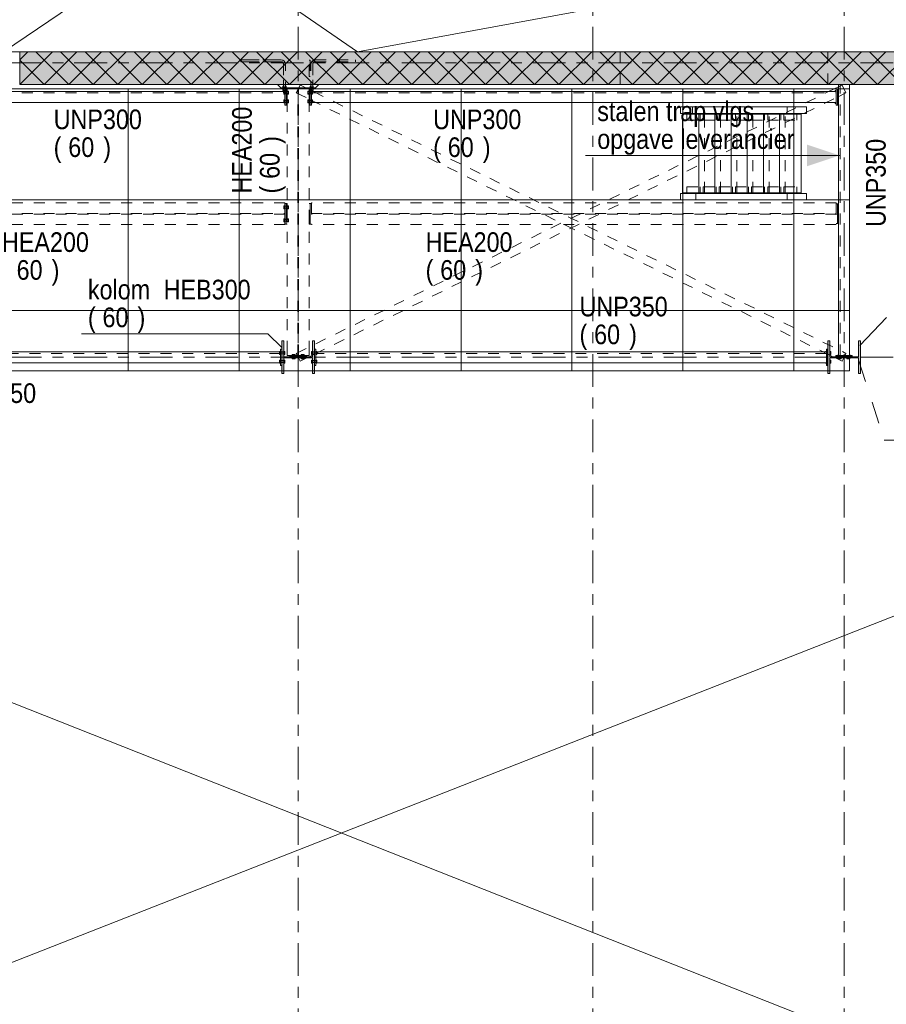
# Model space of a CAD drawing. Header units: millimetres. Extents: x -914 to -73, y -1403 to -809.
# Tile 48 of 79: x -688 to -608, y -1028 to -937. Entities that reach past the tile are written whole.
import ezdxf

# ---------------------------------------------------------------- set-up
doc = ezdxf.new("R2010")
doc.units = ezdxf.units.MM
for name, pattern in [('XKITLINE00', [0]), ('XKITLINE01', [4, 1, -1, 1, -1]), ('XKITLINE02', [4, 2, -2]), ('XKITLINE03', [6, 3, -1, 1, -1])]:
    doc.linetypes.add(name, pattern=pattern)
for name, color, linetype, lineweight in [('Bout', 3, 'Continuous', 0), ('Grafisch object', 3, 'Continuous', 0), ('Onderdeel', 2, 'Continuous', 0), ('Onderdeel label', 2, 'Continuous', 0), ('Stramien', 4, 'Continuous', 0), ('Tekst', 7, 'Continuous', 0)]:
    doc.layers.add(name, color=color, linetype=linetype, lineweight=lineweight)
doc.styles.add('ARIAL', font='arial.ttf')

msp = doc.modelspace()

# ---------------------------------------------------------------- hatches: boundary and pattern name
at = {"layer": 'Grafisch object'}
msp.add_hatch(color=256, dxfattribs=at).paths.add_polyline_path([(-612.724, -949.814), (-615.724, -950.814), (-615.724, -948.814)], flags=17)
at = {"layer": 'Onderdeel'}
for points in [[(-480.816, -943.316), (-687.816, -943.316), (-687.816, -940.316), (-480.816, -940.316)], [(-663.624, -969.814), (-663.814, -969.814), (-663.814, -966.814), (-663.624, -966.814), (-663.624, -968.259), (-661.004, -968.259), (-661.004, -966.814), (-660.814, -966.814), (-660.814, -969.814), (-661.004, -969.814), (-661.004, -968.369), (-663.624, -968.369)], [(-613.625, -969.814), (-613.815, -969.814), (-613.815, -966.814), (-613.625, -966.814), (-613.625, -968.259), (-611.005, -968.259), (-611.005, -966.814), (-610.815, -966.814), (-610.815, -969.814), (-611.005, -969.814), (-611.005, -968.369), (-613.625, -968.369)]]:
    msp.add_hatch(color=256, dxfattribs=at).paths.add_polyline_path(points, flags=17)

# ---------------------------------------------------------------- linework, layer by layer
at = {"layer": 'Bout', "linetype": 'XKITLINE02', "lineweight": 0}
for p, q in [((-663.524, -943.923), (-663.624, -943.923)), ((-663.624, -944.2), (-663.624, -943.923)), ((-663.624, -943.993), (-663.524, -943.993)), ((-663.524, -944.2), (-663.524, -943.923)), ((-663.524, -943.972), (-663.424, -943.972)), ((-663.524, -943.982), (-663.424, -943.982)), ((-663.424, -944.152), (-663.424, -943.972)), ((-663.414, -943.972), (-663.314, -943.972)), ((-663.414, -944.152), (-663.414, -943.972)), ((-663.414, -943.982), (-663.314, -943.982)), ((-663.214, -943.923), (-663.314, -943.923)), ((-663.314, -944.2), (-663.314, -943.923)), ((-663.314, -943.993), (-663.214, -943.993)), ((-663.214, -944.2), (-663.214, -943.923)), ((-661.414, -943.923), (-661.414, -944.201)), ((-661.414, -943.923), (-661.314, -943.923)), ((-661.414, -943.993), (-661.314, -943.993)), ((-661.314, -944.201), (-661.314, -943.923)), ((-661.314, -943.972), (-661.214, -943.972)), ((-661.314, -943.982), (-661.104, -943.982)), ((-661.214, -944.152), (-661.214, -943.972)), ((-661.204, -943.972), (-661.104, -943.972)), ((-661.204, -944.152), (-661.204, -943.972)), ((-661.104, -943.923), (-661.104, -944.201)), ((-661.104, -943.923), (-661.004, -943.923)), ((-661.104, -943.993), (-661.004, -943.993)), ((-661.004, -944.201), (-661.004, -943.923)), ((-663.624, -944.131), (-663.524, -944.131)), ((-663.624, -944.2), (-663.524, -944.2)), ((-663.524, -944.723), (-663.624, -944.723)), ((-663.624, -945), (-663.624, -944.723)), ((-663.624, -944.793), (-663.524, -944.793)), ((-663.524, -944.142), (-663.424, -944.142)), ((-663.524, -944.152), (-663.424, -944.152)), ((-663.524, -945), (-663.524, -944.723)), ((-663.524, -944.772), (-663.424, -944.772)), ((-663.524, -944.782), (-663.424, -944.782)), ((-663.424, -944.952), (-663.424, -944.772)), ((-663.414, -944.142), (-663.314, -944.142)), ((-663.414, -944.152), (-663.314, -944.152)), ((-663.414, -944.772), (-663.314, -944.772)), ((-663.414, -944.952), (-663.414, -944.772)), ((-663.414, -944.782), (-663.314, -944.782)), ((-663.314, -944.131), (-663.214, -944.131)), ((-663.314, -944.2), (-663.214, -944.2)), ((-663.214, -944.723), (-663.314, -944.723)), ((-663.314, -945), (-663.314, -944.723)), ((-663.314, -944.793), (-663.214, -944.793)), ((-663.214, -945), (-663.214, -944.723)), ((-661.414, -944.131), (-661.314, -944.131)), ((-661.414, -944.201), (-661.314, -944.201)), ((-661.414, -944.723), (-661.414, -945.001)), ((-661.414, -944.723), (-661.314, -944.723)), ((-661.414, -944.793), (-661.314, -944.793)), ((-661.314, -944.142), (-661.104, -944.142)), ((-661.314, -944.152), (-661.214, -944.152)), ((-661.314, -945.001), (-661.314, -944.723)), ((-661.314, -944.772), (-661.214, -944.772)), ((-661.314, -944.782), (-661.214, -944.782)), ((-661.214, -944.952), (-661.214, -944.772)), ((-661.204, -944.152), (-661.104, -944.152)), ((-661.204, -944.772), (-661.104, -944.772)), ((-661.204, -944.952), (-661.204, -944.772)), ((-661.204, -944.782), (-661.104, -944.782)), ((-661.104, -944.131), (-661.004, -944.131)), ((-661.104, -944.201), (-661.004, -944.201)), ((-661.104, -944.723), (-661.104, -945.001)), ((-661.104, -944.723), (-661.004, -944.723)), ((-661.104, -944.793), (-661.004, -944.793)), ((-661.004, -945.001), (-661.004, -944.723)), ((-663.624, -944.931), (-663.524, -944.931)), ((-663.624, -945), (-663.524, -945)), ((-663.524, -944.942), (-663.424, -944.942)), ((-663.524, -944.952), (-663.424, -944.952)), ((-663.414, -944.942), (-663.314, -944.942)), ((-663.414, -944.952), (-663.314, -944.952)), ((-663.314, -944.931), (-663.214, -944.931)), ((-663.314, -945), (-663.214, -945)), ((-661.414, -944.931), (-661.314, -944.931)), ((-661.414, -945.001), (-661.314, -945.001)), ((-661.314, -944.942), (-661.214, -944.942)), ((-661.314, -944.952), (-661.214, -944.952)), ((-661.204, -944.942), (-661.104, -944.942)), ((-661.204, -944.952), (-661.104, -944.952)), ((-661.104, -944.931), (-661.004, -944.931)), ((-661.104, -945.001), (-661.004, -945.001)), ((-663.524, -954.42), (-663.624, -954.42)), ((-663.624, -954.697), (-663.624, -954.42)), ((-663.624, -954.489), (-663.524, -954.489)), ((-663.624, -954.628), (-663.524, -954.628)), ((-663.624, -954.697), (-663.524, -954.697)), ((-663.524, -954.697), (-663.524, -954.42)), ((-663.524, -954.468), (-663.424, -954.468)), ((-663.524, -954.478), (-663.314, -954.478)), ((-663.524, -954.638), (-663.314, -954.638)), ((-663.524, -954.648), (-663.424, -954.648)), ((-663.424, -954.648), (-663.424, -954.468)), ((-663.414, -954.468), (-663.314, -954.468)), ((-663.414, -954.648), (-663.414, -954.468)), ((-663.414, -954.648), (-663.314, -954.648)), ((-663.214, -954.42), (-663.314, -954.42)), ((-663.314, -954.697), (-663.314, -954.42)), ((-663.314, -954.489), (-663.214, -954.489)), ((-663.314, -954.628), (-663.214, -954.628)), ((-663.314, -954.697), (-663.214, -954.697)), ((-663.214, -954.697), (-663.214, -954.42)), ((-663.524, -955.62), (-663.624, -955.62)), ((-663.624, -955.897), (-663.624, -955.62)), ((-663.624, -955.689), (-663.524, -955.689)), ((-663.524, -955.897), (-663.524, -955.62)), ((-663.524, -955.668), (-663.424, -955.668)), ((-663.524, -955.678), (-663.314, -955.678)), ((-663.424, -955.848), (-663.424, -955.668)), ((-663.414, -955.668), (-663.314, -955.668)), ((-663.414, -955.668), (-663.414, -955.848)), ((-663.214, -955.62), (-663.314, -955.62)), ((-663.314, -955.897), (-663.314, -955.62)), ((-663.314, -955.689), (-663.214, -955.689)), ((-663.214, -955.897), (-663.214, -955.62)), ((-663.624, -955.828), (-663.524, -955.828)), ((-663.624, -955.897), (-663.524, -955.897)), ((-663.524, -955.838), (-663.314, -955.838)), ((-663.524, -955.848), (-663.424, -955.848)), ((-663.414, -955.848), (-663.314, -955.848)), ((-663.314, -955.828), (-663.214, -955.828)), ((-663.314, -955.897), (-663.214, -955.897)), ((-664.024, -968.052), (-664.024, -967.814)), ((-664.024, -967.844), (-663.924, -967.844)), ((-664.024, -967.983), (-663.924, -967.983)), ((-664.024, -968.052), (-663.924, -968.052)), ((-663.924, -968.052), (-663.924, -967.775)), ((-663.924, -967.824), (-663.824, -967.824)), ((-663.924, -967.834), (-663.824, -967.834)), ((-663.924, -967.994), (-663.824, -967.994)), ((-663.924, -968.004), (-663.824, -968.004)), ((-663.824, -968.004), (-663.824, -967.824)), ((-663.814, -967.824), (-663.624, -967.824)), ((-663.814, -968.004), (-663.814, -967.824)), ((-663.814, -967.834), (-663.624, -967.834)), ((-663.814, -967.994), (-663.624, -967.994)), ((-663.814, -968.004), (-663.624, -968.004)), ((-663.624, -967.775), (-663.624, -968.052)), ((-662.853, -968.049), (-662.576, -968.049)), ((-662.853, -968.149), (-662.853, -968.049)), ((-662.853, -968.149), (-662.576, -968.149)), ((-662.576, -968.369), (-662.853, -968.369)), ((-662.804, -968.249), (-662.804, -968.149)), ((-662.804, -968.249), (-662.624, -968.249)), ((-662.804, -968.369), (-662.804, -968.259)), ((-662.804, -968.259), (-662.624, -968.259)), ((-662.794, -968.249), (-662.794, -968.149)), ((-662.794, -968.369), (-662.794, -968.259)), ((-662.784, -968.149), (-662.784, -968.049)), ((-662.645, -968.149), (-662.645, -968.049)), ((-662.634, -968.249), (-662.634, -968.149)), ((-662.634, -968.369), (-662.634, -968.259)), ((-662.624, -968.249), (-662.624, -968.149)), ((-662.624, -968.369), (-662.624, -968.259)), ((-662.576, -968.149), (-662.576, -968.049)), ((-662.053, -968.049), (-661.776, -968.049)), ((-662.053, -968.149), (-662.053, -968.049)), ((-662.053, -968.149), (-661.776, -968.149)), ((-661.776, -968.369), (-662.053, -968.369)), ((-662.053, -968.369), (-662.053, -968.469)), ((-662.004, -968.249), (-662.004, -968.149)), ((-662.004, -968.249), (-661.824, -968.249)), ((-662.004, -968.369), (-662.004, -968.259)), ((-662.004, -968.259), (-661.824, -968.259)), ((-661.994, -968.369), (-661.994, -968.149)), ((-661.984, -968.149), (-661.984, -968.049)), ((-661.845, -968.149), (-661.845, -968.049)), ((-661.834, -968.369), (-661.834, -968.149)), ((-661.824, -968.249), (-661.824, -968.149)), ((-661.824, -968.369), (-661.824, -968.259)), ((-661.776, -968.149), (-661.776, -968.049)), ((-661.776, -968.469), (-661.776, -968.369)), ((-661.004, -968.052), (-661.004, -967.775)), ((-661.004, -967.824), (-660.814, -967.824)), ((-661.004, -967.834), (-660.814, -967.834)), ((-661.004, -967.994), (-660.814, -967.994)), ((-661.004, -968.004), (-660.814, -968.004)), ((-660.814, -968.004), (-660.814, -967.824)), ((-660.804, -967.824), (-660.704, -967.824)), ((-660.804, -968.004), (-660.804, -967.824)), ((-660.804, -967.834), (-660.704, -967.834)), ((-660.804, -967.994), (-660.704, -967.994)), ((-660.804, -968.004), (-660.704, -968.004)), ((-660.704, -967.775), (-660.704, -968.052)), ((-660.704, -967.844), (-660.604, -967.844)), ((-660.704, -967.983), (-660.604, -967.983)), ((-660.704, -968.052), (-660.604, -968.052)), ((-660.604, -968.052), (-660.604, -967.814)), ((-663.924, -968.575), (-664.024, -968.575)), ((-664.024, -968.814), (-664.024, -968.575)), ((-664.024, -968.644), (-663.924, -968.644)), ((-664.024, -968.783), (-663.924, -968.783)), ((-663.924, -968.852), (-663.924, -968.575)), ((-663.924, -968.624), (-663.824, -968.624)), ((-663.924, -968.634), (-663.824, -968.634)), ((-663.924, -968.794), (-663.824, -968.794)), ((-663.924, -968.804), (-663.824, -968.804)), ((-663.824, -968.804), (-663.824, -968.624)), ((-663.814, -968.624), (-663.624, -968.624)), ((-663.814, -968.804), (-663.814, -968.624)), ((-663.814, -968.634), (-663.624, -968.634)), ((-663.814, -968.794), (-663.624, -968.794)), ((-663.814, -968.804), (-663.624, -968.804)), ((-663.624, -968.575), (-663.624, -968.852)), ((-662.053, -968.469), (-661.995, -968.469)), ((-661.833, -968.469), (-661.776, -968.469)), ((-661.004, -968.852), (-661.004, -968.575)), ((-661.004, -968.624), (-660.814, -968.624)), ((-661.004, -968.634), (-660.814, -968.634)), ((-661.004, -968.794), (-660.814, -968.794)), ((-661.004, -968.804), (-660.814, -968.804)), ((-660.814, -968.804), (-660.814, -968.624)), ((-660.804, -968.624), (-660.704, -968.624)), ((-660.804, -968.804), (-660.804, -968.624)), ((-660.804, -968.634), (-660.704, -968.634)), ((-660.804, -968.794), (-660.704, -968.794)), ((-660.804, -968.804), (-660.704, -968.804)), ((-660.704, -968.575), (-660.704, -968.852)), ((-660.704, -968.575), (-660.604, -968.575)), ((-660.704, -968.644), (-660.604, -968.644)), ((-660.704, -968.783), (-660.604, -968.783)), ((-660.604, -968.814), (-660.604, -968.575))]:
    msp.add_line(p, q, dxfattribs=at)
at = {"layer": 'Bout', "linetype": 'XKITLINE00', "lineweight": 0}
for p, q in [((-663.424, -943.982), (-663.414, -943.982)), ((-613.024, -943.876), (-613.124, -943.876)), ((-613.124, -943.876), (-613.124, -943.965)), ((-613.124, -943.945), (-613.024, -943.945)), ((-612.924, -943.935), (-612.914, -943.935)), ((-663.424, -944.142), (-663.414, -944.142)), ((-663.424, -944.782), (-663.414, -944.782)), ((-661.214, -944.782), (-661.204, -944.782)), ((-612.924, -944.095), (-612.914, -944.095)), ((-612.924, -944.835), (-612.914, -944.835)), ((-663.424, -944.942), (-663.414, -944.942)), ((-661.214, -944.942), (-661.204, -944.942)), ((-613.124, -945.053), (-613.124, -944.965)), ((-613.124, -944.984), (-613.024, -944.984)), ((-613.024, -945.053), (-613.124, -945.053)), ((-612.924, -944.995), (-612.914, -944.995)), ((-663.924, -967.775), (-664.024, -967.775)), ((-664.024, -967.814), (-664.024, -967.775)), ((-663.824, -967.834), (-663.814, -967.834)), ((-663.824, -967.994), (-663.814, -967.994)), ((-663.524, -967.775), (-663.624, -967.775)), ((-663.624, -967.844), (-663.524, -967.844)), ((-663.624, -967.983), (-663.524, -967.983)), ((-663.624, -968.052), (-663.524, -968.052)), ((-663.524, -968.052), (-663.524, -967.775)), ((-662.853, -968.369), (-662.853, -968.469)), ((-662.794, -968.259), (-662.794, -968.249)), ((-662.784, -968.469), (-662.784, -968.369)), ((-662.645, -968.469), (-662.645, -968.369)), ((-662.634, -968.259), (-662.634, -968.249)), ((-662.576, -968.469), (-662.576, -968.369)), ((-661.984, -968.469), (-661.984, -968.369)), ((-661.845, -968.469), (-661.845, -968.369)), ((-661.004, -967.775), (-661.104, -967.775)), ((-661.104, -968.052), (-661.104, -967.775)), ((-661.104, -967.844), (-661.004, -967.844)), ((-661.104, -967.983), (-661.004, -967.983)), ((-661.104, -968.052), (-661.004, -968.052)), ((-660.814, -967.834), (-660.804, -967.834)), ((-660.814, -967.994), (-660.804, -967.994)), ((-660.704, -967.775), (-660.604, -967.775)), ((-660.604, -967.814), (-660.604, -967.775)), ((-614.024, -967.814), (-614.024, -967.775)), ((-614.024, -967.775), (-613.924, -967.775)), ((-613.824, -967.834), (-613.815, -967.834)), ((-613.824, -967.994), (-613.815, -967.994)), ((-613.624, -967.775), (-613.524, -967.775)), ((-613.624, -967.844), (-613.524, -967.844)), ((-613.624, -967.983), (-613.524, -967.983)), ((-613.624, -968.052), (-613.524, -968.052)), ((-613.524, -967.775), (-613.524, -968.052)), ((-612.814, -968.049), (-612.853, -968.049)), ((-612.853, -968.049), (-612.853, -968.149)), ((-612.853, -968.469), (-612.853, -968.369)), ((-612.794, -968.259), (-612.794, -968.249)), ((-612.784, -968.469), (-612.784, -968.369)), ((-612.645, -968.469), (-612.645, -968.369)), ((-612.634, -968.259), (-612.634, -968.249)), ((-612.576, -968.369), (-612.576, -968.469)), ((-612.053, -968.469), (-612.053, -968.369)), ((-611.994, -968.259), (-611.994, -968.249)), ((-611.984, -968.469), (-611.984, -968.369)), ((-611.845, -968.469), (-611.845, -968.369)), ((-611.834, -968.259), (-611.834, -968.249)), ((-611.814, -968.049), (-611.776, -968.049)), ((-611.776, -968.049), (-611.776, -968.149)), ((-611.776, -968.369), (-611.776, -968.469)), ((-664.024, -968.852), (-664.024, -968.814)), ((-664.024, -968.852), (-663.924, -968.852)), ((-663.824, -968.634), (-663.814, -968.634)), ((-663.824, -968.794), (-663.814, -968.794)), ((-663.524, -968.575), (-663.624, -968.575)), ((-663.624, -968.644), (-663.524, -968.644)), ((-663.624, -968.783), (-663.524, -968.783)), ((-663.624, -968.852), (-663.524, -968.852)), ((-663.524, -968.852), (-663.524, -968.575)), ((-662.853, -968.469), (-662.576, -968.469)), ((-661.995, -968.469), (-661.833, -968.469)), ((-661.004, -968.575), (-661.104, -968.575)), ((-661.104, -968.852), (-661.104, -968.575)), ((-661.104, -968.644), (-661.004, -968.644)), ((-661.104, -968.783), (-661.004, -968.783)), ((-661.104, -968.852), (-661.004, -968.852)), ((-660.814, -968.634), (-660.804, -968.634)), ((-660.814, -968.794), (-660.804, -968.794)), ((-660.704, -968.852), (-660.604, -968.852)), ((-660.604, -968.852), (-660.604, -968.814)), ((-614.024, -968.814), (-614.024, -968.852)), ((-614.024, -968.852), (-613.924, -968.852)), ((-613.824, -968.634), (-613.815, -968.634)), ((-613.824, -968.794), (-613.815, -968.794)), ((-613.624, -968.575), (-613.524, -968.575)), ((-613.624, -968.644), (-613.524, -968.644)), ((-613.624, -968.783), (-613.524, -968.783)), ((-613.624, -968.852), (-613.524, -968.852)), ((-613.524, -968.575), (-613.524, -968.852)), ((-612.576, -968.469), (-612.853, -968.469)), ((-611.776, -968.469), (-612.053, -968.469))]:
    msp.add_line(p, q, dxfattribs=at)
at = {"layer": 'Grafisch object', "linetype": 'XKITLINE00', "lineweight": 0}
for p, q in [((-656.869, -918.314), (-689.315, -940.311)), ((-656.867, -940.316), (-688.797, -918.314)), ((-586.318, -927.321), (-656.867, -940.316)), ((-769.314, -1055.514), (-483.816, -943.316)), ((-769.314, -943.716), (-611.814, -943.717)), ((-677.874, -969.565), (-677.874, -943.716)), ((-667.714, -969.565), (-667.714, -943.716)), ((-657.554, -969.566), (-657.554, -943.716)), ((-647.394, -969.566), (-647.394, -943.716)), ((-637.234, -969.566), (-637.234, -943.716)), ((-627.074, -969.566), (-627.074, -943.716)), ((-616.914, -969.566), (-616.914, -943.717)), ((-611.814, -943.717), (-611.814, -969.566)), ((-635.998, -949.814), (-612.724, -949.814)), ((-769.314, -953.876), (-669.314, -953.876)), ((-669.314, -953.876), (-611.814, -953.876)), ((-769.314, -964.036), (-669.314, -964.036)), ((-669.314, -964.036), (-611.814, -964.036)), ((-767.192, -968.816), (-483.816, -1081.014)), ((-611.814, -969.566), (-769.314, -969.565))]:
    msp.add_line(p, q, dxfattribs=at)
at = {"layer": 'Onderdeel', "linetype": 'XKITLINE00', "lineweight": 0}
for p, q in [((-688.798, -940.311), (-687.816, -940.311)), ((-687.816, -940.316), (-687.816, -940.311)), ((-687.816, -943.316), (-684.816, -940.316)), ((-480.816, -940.316), (-687.816, -940.316)), ((-687.816, -940.316), (-687.816, -943.316)), ((-687.791, -941.046), (-687.061, -940.316)), ((-685.571, -941.071), (-686.326, -940.316)), ((-685.571, -943.316), (-682.571, -940.316)), ((-681.081, -943.316), (-684.081, -940.316)), ((-683.326, -943.316), (-680.326, -940.316)), ((-678.836, -943.316), (-681.836, -940.316)), ((-681.081, -943.316), (-678.081, -940.316)), ((-676.59, -943.316), (-679.59, -940.316)), ((-678.836, -943.316), (-675.836, -940.316)), ((-674.345, -943.316), (-677.345, -940.316)), ((-676.59, -943.316), (-673.59, -940.316)), ((-672.1, -943.316), (-675.1, -940.316)), ((-674.345, -943.316), (-671.345, -940.316)), ((-669.855, -943.316), (-672.855, -940.316)), ((-672.1, -943.316), (-669.1, -940.316)), ((-667.61, -943.316), (-670.61, -940.316)), ((-669.855, -943.316), (-666.855, -940.316)), ((-665.365, -943.316), (-668.365, -940.316)), ((-667.61, -943.316), (-664.61, -940.316)), ((-663.12, -943.316), (-666.12, -940.316)), ((-665.365, -943.316), (-662.365, -940.316)), ((-660.875, -943.316), (-663.875, -940.316)), ((-663.12, -943.316), (-660.12, -940.316)), ((-658.63, -943.316), (-661.63, -940.316)), ((-660.875, -943.316), (-657.875, -940.316)), ((-656.385, -943.316), (-659.385, -940.316)), ((-658.63, -943.316), (-655.63, -940.316)), ((-654.14, -943.316), (-657.14, -940.316)), ((-656.385, -943.316), (-653.385, -940.316)), ((-651.895, -943.316), (-654.895, -940.316)), ((-654.14, -943.316), (-651.14, -940.316)), ((-649.65, -943.316), (-652.65, -940.316)), ((-651.895, -943.316), (-648.895, -940.316)), ((-647.405, -943.316), (-650.405, -940.316)), ((-649.65, -943.316), (-646.65, -940.316)), ((-645.16, -943.316), (-648.16, -940.316)), ((-647.405, -943.316), (-644.405, -940.316)), ((-642.914, -943.316), (-645.914, -940.316)), ((-645.16, -943.316), (-642.16, -940.316)), ((-640.669, -943.316), (-643.669, -940.316)), ((-642.915, -943.316), (-639.915, -940.316)), ((-638.424, -943.316), (-641.424, -940.316)), ((-640.669, -943.316), (-637.669, -940.316)), ((-636.179, -943.316), (-639.179, -940.316)), ((-638.424, -943.316), (-635.424, -940.316)), ((-633.934, -943.316), (-636.934, -940.316)), ((-636.179, -943.316), (-633.179, -940.316)), ((-631.689, -943.316), (-634.689, -940.316)), ((-633.934, -943.316), (-630.934, -940.316)), ((-629.444, -943.316), (-632.444, -940.316)), ((-631.689, -943.316), (-628.689, -940.316)), ((-627.199, -943.316), (-630.199, -940.316)), ((-629.444, -943.316), (-626.444, -940.316)), ((-624.954, -943.316), (-627.954, -940.316)), ((-627.199, -943.316), (-624.199, -940.316)), ((-622.709, -943.316), (-625.709, -940.316)), ((-624.954, -943.316), (-621.954, -940.316)), ((-620.464, -943.316), (-623.464, -940.316)), ((-622.709, -943.316), (-619.709, -940.316)), ((-618.219, -943.316), (-621.219, -940.316)), ((-620.464, -943.316), (-617.464, -940.316)), ((-615.974, -943.316), (-618.974, -940.316)), ((-618.219, -943.316), (-615.219, -940.316)), ((-613.729, -943.316), (-616.729, -940.316)), ((-615.974, -943.316), (-612.974, -940.316)), ((-611.484, -943.316), (-614.484, -940.316)), ((-613.729, -943.316), (-610.729, -940.316)), ((-609.239, -943.316), (-612.239, -940.316)), ((-611.484, -943.316), (-608.484, -940.316)), ((-606.993, -943.316), (-609.993, -940.316)), ((-609.239, -943.316), (-606.239, -940.316)), ((-686.693, -942.193), (-687.816, -941.071)), ((-683.326, -943.316), (-685.571, -941.071)), ((-685.571, -943.316), (-686.693, -942.193)), ((-663.524, -943.962), (-711.626, -943.959)), ((-687.82, -943.311), (-687.816, -943.311)), ((-480.816, -943.316), (-687.816, -943.316)), ((-663.914, -943.613), (-664.212, -943.316)), ((-663.914, -943.613), (-663.914, -943.613)), ((-663.914, -943.613), (-660.714, -943.614)), ((-660.714, -943.614), (-663.914, -943.613)), ((-663.914, -943.613), (-663.914, -943.713)), ((-663.914, -943.713), (-663.524, -943.713)), ((-663.714, -943.753), (-663.714, -943.713)), ((-663.714, -943.753), (-663.524, -943.753)), ((-663.703, -943.873), (-663.703, -943.753)), ((-663.703, -943.873), (-663.524, -943.873)), ((-663.644, -943.962), (-663.644, -943.873)), ((-663.524, -943.712), (-663.424, -943.712)), ((-663.524, -943.962), (-663.524, -943.712)), ((-663.524, -944.962), (-663.524, -943.962)), ((-663.424, -943.712), (-663.424, -945.212)), ((-663.424, -943.713), (-661.204, -943.714)), ((-663.424, -943.753), (-663.414, -943.753)), ((-663.414, -943.753), (-663.414, -943.713)), ((-663.414, -944.961), (-663.414, -943.753)), ((-663.314, -944.961), (-663.314, -943.713)), ((-661.314, -943.714), (-661.314, -944.961)), ((-661.214, -943.714), (-661.214, -943.754)), ((-661.214, -943.754), (-661.204, -943.754)), ((-661.214, -944.961), (-661.214, -943.754)), ((-661.214, -943.811), (-661.204, -943.816)), ((-661.204, -943.712), (-661.104, -943.712)), ((-661.204, -945.212), (-661.204, -943.712)), ((-661.104, -943.962), (-661.104, -943.712)), ((-661.104, -943.714), (-660.714, -943.714)), ((-661.104, -943.754), (-660.914, -943.754)), ((-661.104, -943.874), (-660.926, -943.874)), ((-613.024, -943.965), (-661.104, -943.962)), ((-661.104, -943.962), (-661.104, -944.962)), ((-660.984, -943.962), (-660.984, -943.874)), ((-660.984, -943.924), (-660.908, -943.962)), ((-660.926, -943.874), (-660.926, -943.754)), ((-660.914, -943.754), (-660.914, -943.714)), ((-660.714, -943.614), (-660.417, -943.316)), ((-660.714, -943.714), (-660.714, -943.614)), ((-613.726, -943.965), (-612.814, -943.516)), ((-613.024, -943.715), (-612.924, -943.715)), ((-613.024, -943.965), (-613.024, -943.715)), ((-613.024, -944.965), (-613.024, -943.965)), ((-612.924, -945.215), (-612.924, -943.715)), ((-612.814, -943.715), (-612.914, -943.715)), ((-612.914, -943.715), (-612.914, -945.215)), ((-612.814, -968.149), (-612.814, -943.316)), ((-611.814, -968.149), (-611.814, -943.316)), ((-661.214, -944.703), (-661.204, -944.708)), ((-612.924, -944.462), (-612.914, -944.457)), ((-711.626, -944.959), (-663.524, -944.962)), ((-663.524, -945.212), (-663.524, -944.962)), ((-663.424, -945.212), (-663.524, -945.212)), ((-661.104, -945.212), (-661.204, -945.212)), ((-661.104, -944.962), (-613.024, -944.965)), ((-661.104, -944.962), (-661.104, -945.212)), ((-627.302, -945.37), (-615.761, -945.37)), ((-627.302, -945.97), (-627.302, -945.37)), ((-617.525, -945.97), (-617.525, -945.37)), ((-615.761, -945.37), (-615.761, -945.97)), ((-613.024, -945.215), (-613.024, -944.965)), ((-613.024, -945.215), (-612.924, -945.215)), ((-612.914, -945.215), (-612.814, -945.215)), ((-615.761, -945.97), (-627.302, -945.97)), ((-627.102, -953.24), (-627.102, -946.02)), ((-627.102, -946.02), (-625.623, -946.02)), ((-626.702, -946.02), (-626.702, -945.97)), ((-625.623, -953.24), (-625.623, -946.02)), ((-625.623, -946.02), (-624.144, -946.02)), ((-625.502, -946.02), (-625.502, -945.97)), ((-625.223, -946.02), (-625.223, -945.97)), ((-624.144, -953.24), (-624.144, -946.02)), ((-624.144, -946.02), (-622.666, -946.02)), ((-624.023, -946.02), (-624.023, -945.97)), ((-623.744, -946.02), (-623.744, -945.97)), ((-622.666, -953.24), (-622.666, -946.02)), ((-622.666, -946.02), (-621.187, -946.02)), ((-622.544, -946.02), (-622.544, -945.97)), ((-622.266, -946.02), (-622.266, -945.97)), ((-621.187, -953.24), (-621.187, -946.02)), ((-621.187, -946.02), (-619.708, -946.02)), ((-621.066, -946.02), (-621.066, -945.97)), ((-620.787, -946.02), (-620.787, -945.97)), ((-619.708, -953.24), (-619.708, -946.02)), ((-619.708, -946.02), (-618.23, -946.02)), ((-619.587, -946.02), (-619.587, -945.97)), ((-619.308, -946.02), (-619.308, -945.97)), ((-618.23, -953.24), (-618.23, -946.02)), ((-616.23, -946.02), (-618.23, -946.02)), ((-618.108, -946.02), (-618.108, -945.97)), ((-617.83, -946.02), (-617.83, -945.97)), ((-616.63, -946.02), (-616.63, -945.97)), ((-616.23, -953.24), (-616.23, -946.02)), ((-627.302, -953.29), (-615.761, -953.29)), ((-627.302, -953.29), (-627.302, -953.89)), ((-627.302, -953.89), (-627.302, -953.29)), ((-627.302, -953.89), (-615.761, -953.89)), ((-627.102, -953.24), (-625.623, -953.24)), ((-626.702, -953.29), (-626.702, -953.24)), ((-625.623, -953.24), (-624.144, -953.24)), ((-625.502, -953.29), (-625.502, -953.24)), ((-625.223, -953.29), (-625.223, -953.24)), ((-624.144, -953.24), (-622.666, -953.24)), ((-624.023, -953.29), (-624.023, -953.24)), ((-623.744, -953.29), (-623.744, -953.24)), ((-622.666, -953.24), (-621.187, -953.24)), ((-622.544, -953.29), (-622.544, -953.24)), ((-622.266, -953.29), (-622.266, -953.24)), ((-621.187, -953.24), (-619.708, -953.24)), ((-621.066, -953.29), (-621.066, -953.24)), ((-620.787, -953.29), (-620.787, -953.24)), ((-619.708, -953.24), (-618.23, -953.24)), ((-619.587, -953.29), (-619.587, -953.24)), ((-619.308, -953.29), (-619.308, -953.24)), ((-616.23, -953.24), (-618.23, -953.24)), ((-618.108, -953.29), (-618.108, -953.24)), ((-617.83, -953.29), (-617.83, -953.24)), ((-617.525, -953.89), (-617.525, -953.29)), ((-616.63, -953.29), (-616.63, -953.24)), ((-615.761, -953.29), (-615.761, -953.89)), ((-663.814, -969.814), (-663.814, -966.814)), ((-663.814, -966.814), (-663.624, -966.814)), ((-663.624, -966.814), (-663.624, -968.259)), ((-661.004, -968.259), (-661.004, -966.814)), ((-661.004, -966.814), (-660.814, -966.814)), ((-660.814, -966.814), (-660.814, -969.814)), ((-613.815, -969.814), (-613.815, -966.814)), ((-613.815, -969.814), (-613.815, -966.814)), ((-613.625, -966.814), (-613.815, -966.814)), ((-613.625, -966.814), (-613.624, -966.814)), ((-613.625, -968.259), (-613.625, -966.814)), ((-613.624, -968.259), (-613.624, -966.814)), ((-611.005, -968.259), (-611.005, -966.814)), ((-611.005, -968.259), (-611.005, -966.814)), ((-611.005, -966.814), (-610.815, -966.814)), ((-610.815, -966.814), (-610.814, -966.814)), ((-610.815, -966.814), (-610.815, -969.814)), ((-610.814, -969.814), (-610.814, -966.814)), ((-711.227, -967.814), (-663.924, -967.814)), ((-663.924, -967.564), (-663.824, -967.564)), ((-663.924, -967.814), (-663.924, -967.564)), ((-663.924, -968.814), (-663.924, -967.814)), ((-663.824, -967.564), (-663.824, -969.064)), ((-663.624, -968.259), (-661.004, -968.259)), ((-661.004, -968.369), (-663.624, -968.369)), ((-663.624, -968.369), (-663.624, -969.814)), ((-663.314, -968.149), (-663.314, -967.814)), ((-663.314, -968.149), (-661.314, -968.149)), ((-663.064, -968.249), (-663.064, -968.149)), ((-661.564, -968.249), (-663.064, -968.249)), ((-662.341, -968.259), (-662.346, -968.249)), ((-662.137, -968.672), (-662.287, -968.369)), ((-662.137, -968.672), (-661.52, -968.369)), ((-661.564, -968.149), (-661.564, -968.249)), ((-661.314, -968.149), (-661.314, -967.814)), ((-661.296, -968.259), (-661.004, -968.115)), ((-661.004, -969.814), (-661.004, -968.369)), ((-660.814, -968.022), (-660.804, -968.017)), ((-660.804, -967.564), (-660.704, -967.564)), ((-660.804, -969.064), (-660.804, -967.564)), ((-660.704, -967.814), (-660.704, -967.564)), ((-660.704, -968.814), (-660.704, -967.814)), ((-660.704, -967.814), (-613.924, -967.814)), ((-613.924, -967.564), (-613.824, -967.564)), ((-613.924, -967.814), (-613.924, -967.564)), ((-613.924, -968.814), (-613.924, -967.814)), ((-613.824, -967.564), (-613.824, -969.064)), ((-613.824, -968.016), (-613.815, -968.021)), ((-611.005, -968.259), (-613.625, -968.259)), ((-613.625, -968.369), (-613.625, -969.814)), ((-613.625, -968.369), (-611.005, -968.369)), ((-613.624, -968.115), (-613.332, -968.259)), ((-613.624, -969.814), (-613.624, -968.369)), ((-613.109, -968.369), (-612.491, -968.672)), ((-613.064, -968.249), (-613.064, -968.149)), ((-613.064, -968.149), (-612.814, -968.149)), ((-611.564, -968.249), (-613.064, -968.249)), ((-612.814, -968.149), (-611.814, -968.149)), ((-612.491, -968.672), (-612.341, -968.369)), ((-612.287, -968.259), (-612.282, -968.249)), ((-611.814, -968.149), (-611.564, -968.149)), ((-611.564, -968.149), (-611.564, -968.249)), ((-611.005, -969.814), (-611.005, -968.369)), ((-611.005, -969.814), (-611.005, -968.369)), ((-711.227, -968.814), (-663.924, -968.814)), ((-663.924, -969.064), (-663.924, -968.814)), ((-663.824, -969.064), (-663.924, -969.064)), ((-660.704, -969.064), (-660.804, -969.064)), ((-660.704, -968.814), (-613.924, -968.814)), ((-660.704, -968.814), (-660.704, -969.064)), ((-613.924, -969.064), (-613.924, -968.814)), ((-613.824, -969.064), (-613.924, -969.064)), ((-663.624, -969.814), (-663.814, -969.814)), ((-660.814, -969.814), (-661.004, -969.814)), ((-613.815, -969.814), (-613.625, -969.814)), ((-613.625, -969.814), (-613.624, -969.814)), ((-611.005, -969.814), (-610.815, -969.814)), ((-610.815, -969.814), (-610.814, -969.814))]:
    msp.add_line(p, q, dxfattribs=at)
at = {"layer": 'Onderdeel', "linetype": 'XKITLINE01', "lineweight": 0}
for p, q in [((-687.816, -943.311), (-687.816, -940.316)), ((-632.82, -943.316), (-632.82, -940.316)), ((-613.81, -943.316), (-613.81, -940.316)), ((-667.564, -941.063), (-663.884, -941.063)), ((-667.564, -941.223), (-667.564, -941.063)), ((-663.884, -941.063), (-667.564, -941.063)), ((-667.564, -941.063), (-667.564, -941.223)), ((-663.884, -941.223), (-667.564, -941.223)), ((-667.564, -941.223), (-663.884, -941.223)), ((-663.884, -941.063), (-663.731, -941.094)), ((-663.884, -941.063), (-663.731, -941.094)), ((-663.884, -941.223), (-663.792, -941.242)), ((-663.884, -941.223), (-663.792, -941.242)), ((-663.792, -941.242), (-663.714, -941.294)), ((-663.792, -941.242), (-663.714, -941.294)), ((-663.731, -941.094), (-663.601, -941.181)), ((-663.731, -941.094), (-663.601, -941.181)), ((-663.662, -941.372), (-663.714, -941.294)), ((-663.714, -941.294), (-663.662, -941.372)), ((-663.601, -941.181), (-663.515, -941.31)), ((-663.515, -941.31), (-663.601, -941.181)), ((-663.515, -941.31), (-663.484, -941.463)), ((-663.484, -941.463), (-663.515, -941.31)), ((-661.314, -941.066), (-661.214, -941.066)), ((-661.314, -942.566), (-661.314, -941.066)), ((-661.214, -941.066), (-661.214, -942.566)), ((-661.114, -941.31), (-661.144, -941.464)), ((-661.144, -941.464), (-661.114, -941.31)), ((-661.027, -941.181), (-661.114, -941.31)), ((-661.114, -941.31), (-661.027, -941.181)), ((-661.027, -941.181), (-660.897, -941.094)), ((-661.027, -941.181), (-660.897, -941.094)), ((-660.966, -941.372), (-660.914, -941.294)), ((-660.914, -941.294), (-660.966, -941.372)), ((-660.914, -941.294), (-660.836, -941.242)), ((-660.914, -941.294), (-660.836, -941.242)), ((-660.897, -941.094), (-660.744, -941.064)), ((-660.897, -941.094), (-660.744, -941.064)), ((-660.836, -941.242), (-660.744, -941.224)), ((-660.836, -941.242), (-660.744, -941.224)), ((-660.744, -941.064), (-657.064, -941.064)), ((-660.744, -941.064), (-657.064, -941.064)), ((-660.744, -941.224), (-657.064, -941.224)), ((-660.744, -941.224), (-657.064, -941.224)), ((-657.064, -941.224), (-657.064, -941.064)), ((-657.064, -941.064), (-657.064, -941.224)), ((-663.644, -941.463), (-663.662, -941.372)), ((-663.662, -941.372), (-663.644, -941.463)), ((-663.644, -941.463), (-663.644, -944.063)), ((-663.644, -943.873), (-663.644, -941.463)), ((-663.484, -944.063), (-663.484, -941.463)), ((-663.484, -944.063), (-663.484, -941.463)), ((-661.144, -944.064), (-661.144, -941.464)), ((-661.144, -944.064), (-661.144, -941.464)), ((-660.984, -941.464), (-660.966, -941.372)), ((-660.966, -941.372), (-660.984, -941.464)), ((-660.984, -941.464), (-660.984, -944.064)), ((-660.984, -943.874), (-660.984, -941.464)), ((-661.214, -942.566), (-661.314, -942.566)), ((-664.214, -943.313), (-660.414, -943.314)), ((-664.212, -943.316), (-664.214, -943.313)), ((-663.914, -943.613), (-664.214, -943.313)), ((-663.714, -943.613), (-663.714, -943.573)), ((-663.714, -943.573), (-663.414, -943.573)), ((-663.714, -943.613), (-663.714, -943.573)), ((-663.414, -943.573), (-663.714, -943.573)), ((-663.714, -943.613), (-663.414, -943.613)), ((-663.414, -943.613), (-663.714, -943.613)), ((-663.714, -943.753), (-663.714, -943.713)), ((-663.714, -943.713), (-663.414, -943.713)), ((-663.414, -943.713), (-663.714, -943.713)), ((-663.714, -943.753), (-663.414, -943.753)), ((-663.703, -943.573), (-663.703, -943.453)), ((-663.703, -943.453), (-663.426, -943.453)), ((-663.703, -943.573), (-663.703, -943.453)), ((-663.426, -943.453), (-663.703, -943.453)), ((-663.703, -943.573), (-663.426, -943.573)), ((-663.426, -943.573), (-663.703, -943.573)), ((-663.703, -943.873), (-663.703, -943.753)), ((-663.703, -943.753), (-663.426, -943.753)), ((-663.426, -943.753), (-663.703, -943.753)), ((-663.703, -943.873), (-663.426, -943.873)), ((-663.644, -944.063), (-663.644, -943.962)), ((-663.524, -943.713), (-663.424, -943.713)), ((-663.524, -943.753), (-663.424, -943.753)), ((-663.524, -943.873), (-663.426, -943.873)), ((-663.524, -944.962), (-663.524, -943.962)), ((-663.426, -943.573), (-663.426, -943.453)), ((-663.426, -943.573), (-663.426, -943.453)), ((-663.426, -943.873), (-663.426, -943.753)), ((-663.426, -943.873), (-663.426, -943.753)), ((-663.414, -943.613), (-663.414, -943.573)), ((-663.414, -943.613), (-663.414, -943.573)), ((-663.414, -943.712), (-663.314, -943.712)), ((-663.414, -943.753), (-663.414, -943.712)), ((-663.414, -943.753), (-663.414, -943.713)), ((-663.314, -943.712), (-663.314, -945.212)), ((-663.314, -943.713), (-661.314, -943.714)), ((-662.137, -943.357), (-662.491, -944.075)), ((-662.491, -967.955), (-613.726, -943.965)), ((-662.347, -968.149), (-662.347, -943.714)), ((-662.282, -968.149), (-662.282, -943.714)), ((-661.214, -943.811), (-662.137, -943.357)), ((-661.314, -943.712), (-661.214, -943.712)), ((-661.314, -945.212), (-661.314, -943.712)), ((-661.214, -943.614), (-661.214, -943.574)), ((-660.914, -943.574), (-661.214, -943.574)), ((-661.214, -943.614), (-661.214, -943.574)), ((-661.214, -943.574), (-660.914, -943.574)), ((-660.914, -943.614), (-661.214, -943.614)), ((-661.214, -943.614), (-660.914, -943.614)), ((-661.214, -943.754), (-661.214, -943.712)), ((-661.214, -943.754), (-661.214, -943.714)), ((-660.914, -943.714), (-661.214, -943.714)), ((-660.914, -943.714), (-661.214, -943.714)), ((-660.914, -943.754), (-661.214, -943.754)), ((-661.204, -943.714), (-661.104, -943.714)), ((-661.204, -943.754), (-661.104, -943.754)), ((-661.204, -943.816), (-660.984, -943.924)), ((-661.203, -943.574), (-661.203, -943.454)), ((-660.926, -943.454), (-661.203, -943.454)), ((-661.203, -943.574), (-661.203, -943.454)), ((-661.203, -943.454), (-660.926, -943.454)), ((-660.926, -943.574), (-661.203, -943.574)), ((-661.203, -943.574), (-660.926, -943.574)), ((-661.203, -943.874), (-661.203, -943.754)), ((-660.926, -943.754), (-661.203, -943.754)), ((-661.203, -943.874), (-661.203, -943.754)), ((-661.203, -943.754), (-660.926, -943.754)), ((-660.926, -943.874), (-661.203, -943.874)), ((-661.203, -943.874), (-661.104, -943.874)), ((-661.104, -944.962), (-661.104, -943.962)), ((-660.984, -944.064), (-660.984, -943.962)), ((-660.926, -943.574), (-660.926, -943.454)), ((-660.926, -943.574), (-660.926, -943.454)), ((-660.926, -943.874), (-660.926, -943.754)), ((-660.914, -943.614), (-660.914, -943.574)), ((-660.914, -943.614), (-660.914, -943.574)), ((-660.914, -943.754), (-660.914, -943.714)), ((-660.908, -943.962), (-612.138, -967.955)), ((-660.714, -943.614), (-660.414, -943.314)), ((-660.417, -943.316), (-660.414, -943.314)), ((-613.024, -944.965), (-613.024, -943.965)), ((-611.814, -943.313), (-612.814, -943.313)), ((-612.814, -943.313), (-612.814, -943.316)), ((-612.814, -943.316), (-612.814, -943.313)), ((-612.814, -943.516), (-612.491, -943.357)), ((-612.814, -945.215), (-612.814, -943.715)), ((-612.674, -968.149), (-612.674, -943.313)), ((-612.138, -944.075), (-612.491, -943.357)), ((-611.814, -943.313), (-611.814, -943.316)), ((-611.814, -943.316), (-611.814, -943.313)), ((-611.814, -943.313), (-611.814, -943.316)), ((-611.814, -943.316), (-611.814, -943.313)), ((-711.626, -944.059), (-663.524, -944.062)), ((-663.644, -944.063), (-663.484, -944.063)), ((-663.484, -944.063), (-663.644, -944.063)), ((-662.491, -944.075), (-661.214, -944.703)), ((-661.204, -944.708), (-613.824, -968.016)), ((-660.984, -944.064), (-661.144, -944.064)), ((-661.144, -944.064), (-660.984, -944.064)), ((-661.104, -944.062), (-613.024, -944.065)), ((-660.804, -968.017), (-612.924, -944.462)), ((-612.914, -944.457), (-612.138, -944.075)), ((-663.414, -945.212), (-663.414, -944.961)), ((-663.314, -945.212), (-663.414, -945.212)), ((-663.314, -967.814), (-663.314, -944.961)), ((-661.314, -967.814), (-661.314, -944.961)), ((-661.214, -945.212), (-661.314, -945.212)), ((-661.214, -944.961), (-661.214, -945.212)), ((-626.191, -945.37), (-626.191, -945.97)), ((-626.702, -945.97), (-625.502, -945.97)), ((-626.702, -946.57), (-626.702, -946.02)), ((-626.702, -946.57), (-625.502, -946.57)), ((-625.623, -946.02), (-625.102, -946.02)), ((-625.502, -946.57), (-625.502, -946.02)), ((-625.223, -945.97), (-624.023, -945.97)), ((-625.223, -946.57), (-625.223, -946.02)), ((-625.223, -946.57), (-624.023, -946.57)), ((-625.102, -953.24), (-625.102, -946.02)), ((-624.144, -946.02), (-623.623, -946.02)), ((-624.023, -946.57), (-624.023, -946.02)), ((-623.744, -945.97), (-622.544, -945.97)), ((-623.744, -946.57), (-623.744, -946.02)), ((-623.744, -946.57), (-622.544, -946.57)), ((-623.623, -953.24), (-623.623, -946.02)), ((-622.666, -946.02), (-622.144, -946.02)), ((-622.544, -946.57), (-622.544, -946.02)), ((-622.266, -945.97), (-621.066, -945.97)), ((-622.266, -946.57), (-622.266, -946.02)), ((-622.266, -946.57), (-621.066, -946.57)), ((-622.144, -953.24), (-622.144, -946.02)), ((-621.187, -946.02), (-620.666, -946.02)), ((-621.066, -946.57), (-621.066, -946.02)), ((-620.787, -945.97), (-619.587, -945.97)), ((-620.787, -946.57), (-620.787, -946.02)), ((-620.787, -946.57), (-619.587, -946.57)), ((-620.666, -953.24), (-620.666, -946.02)), ((-619.708, -946.02), (-619.187, -946.02)), ((-619.587, -946.57), (-619.587, -946.02)), ((-619.308, -945.97), (-618.108, -945.97)), ((-619.308, -946.57), (-619.308, -946.02)), ((-619.308, -946.57), (-618.108, -946.57)), ((-619.187, -953.24), (-619.187, -946.02)), ((-618.23, -946.02), (-617.708, -946.02)), ((-618.108, -946.57), (-618.108, -946.02)), ((-617.83, -945.97), (-616.63, -945.97)), ((-617.83, -946.57), (-617.83, -946.02)), ((-617.83, -946.57), (-616.63, -946.57)), ((-617.708, -953.24), (-617.708, -946.02)), ((-616.63, -946.57), (-616.63, -946.02)), ((-626.702, -952.69), (-625.502, -952.69)), ((-626.702, -953.24), (-626.702, -952.69)), ((-625.502, -953.24), (-625.502, -952.69)), ((-625.223, -952.69), (-624.023, -952.69)), ((-625.223, -953.24), (-625.223, -952.69)), ((-624.023, -953.24), (-624.023, -952.69)), ((-623.744, -952.69), (-622.544, -952.69)), ((-623.744, -953.24), (-623.744, -952.69)), ((-622.544, -953.24), (-622.544, -952.69)), ((-622.266, -952.69), (-621.066, -952.69)), ((-622.266, -953.24), (-622.266, -952.69)), ((-621.066, -953.24), (-621.066, -952.69)), ((-620.787, -952.69), (-619.587, -952.69)), ((-620.787, -953.24), (-620.787, -952.69)), ((-619.587, -953.24), (-619.587, -952.69)), ((-619.308, -952.69), (-618.108, -952.69)), ((-619.308, -953.24), (-619.308, -952.69)), ((-618.108, -953.24), (-618.108, -952.69)), ((-617.83, -952.69), (-616.63, -952.69)), ((-617.83, -953.24), (-617.83, -952.69)), ((-616.63, -953.24), (-616.63, -952.69)), ((-627.302, -953.29), (-625.902, -953.29)), ((-625.902, -953.89), (-627.302, -953.89)), ((-626.702, -953.29), (-625.502, -953.29)), ((-625.902, -953.89), (-625.902, -953.29)), ((-625.902, -953.29), (-625.902, -953.89)), ((-625.623, -953.24), (-625.102, -953.24)), ((-625.223, -953.29), (-624.023, -953.29)), ((-624.144, -953.24), (-623.623, -953.24)), ((-623.744, -953.29), (-622.544, -953.29)), ((-622.666, -953.24), (-622.144, -953.24)), ((-622.266, -953.29), (-621.066, -953.29)), ((-621.187, -953.24), (-620.666, -953.24)), ((-620.787, -953.29), (-619.587, -953.29)), ((-619.708, -953.24), (-619.187, -953.24)), ((-619.308, -953.29), (-618.108, -953.29)), ((-618.23, -953.24), (-617.708, -953.24)), ((-617.83, -953.29), (-616.63, -953.29)), ((-663.524, -954.158), (-711.626, -954.158)), ((-663.524, -954.158), (-663.524, -956.158)), ((-663.524, -956.108), (-663.524, -954.208)), ((-663.524, -954.208), (-663.424, -954.208)), ((-663.424, -954.208), (-663.424, -956.108)), ((-663.414, -956.108), (-663.414, -954.208)), ((-663.414, -954.208), (-663.314, -954.208)), ((-663.314, -954.208), (-663.314, -956.108)), ((-661.314, -954.208), (-661.214, -954.208)), ((-661.314, -956.108), (-661.314, -954.208)), ((-661.214, -954.208), (-661.214, -956.108)), ((-661.204, -954.208), (-661.104, -954.208)), ((-661.204, -956.108), (-661.204, -954.208)), ((-613.024, -954.158), (-661.104, -954.158)), ((-661.104, -954.158), (-661.104, -956.158)), ((-661.104, -954.208), (-661.104, -956.108)), ((-613.024, -954.158), (-613.024, -956.158)), ((-612.924, -954.258), (-613.024, -954.258)), ((-613.024, -954.258), (-613.024, -956.058)), ((-612.924, -956.058), (-612.924, -954.258)), ((-612.814, -954.258), (-612.914, -954.258)), ((-612.914, -954.258), (-612.914, -956.058)), ((-612.814, -956.058), (-612.814, -954.258)), ((-711.626, -955.125), (-663.524, -955.126)), ((-663.524, -955.191), (-711.626, -955.19)), ((-661.104, -955.126), (-613.024, -955.126)), ((-613.024, -955.191), (-661.104, -955.191)), ((-663.524, -956.158), (-711.626, -956.158)), ((-663.424, -956.108), (-663.524, -956.108)), ((-663.314, -956.108), (-663.414, -956.108)), ((-661.214, -956.108), (-661.314, -956.108)), ((-661.104, -956.108), (-661.204, -956.108)), ((-613.024, -956.158), (-661.104, -956.158)), ((-613.024, -956.058), (-612.924, -956.058)), ((-612.914, -956.058), (-612.814, -956.058)), ((-613.815, -966.814), (-613.815, -966.814)), ((-613.814, -966.814), (-613.625, -966.814)), ((-613.814, -966.814), (-613.814, -969.814)), ((-613.625, -966.814), (-613.625, -968.259)), ((-611.005, -966.814), (-611.005, -966.814)), ((-611.005, -966.814), (-611.005, -966.814)), ((-611.004, -966.814), (-611.004, -968.259)), ((-611.004, -966.814), (-610.815, -966.814)), ((-610.815, -966.814), (-610.815, -966.814)), ((-610.815, -969.814), (-610.815, -966.814)), ((-663.924, -967.954), (-711.227, -967.954)), ((-663.924, -968.814), (-663.924, -967.814)), ((-663.064, -968.149), (-661.564, -968.149)), ((-662.346, -968.249), (-662.491, -967.955)), ((-662.287, -968.369), (-662.341, -968.259)), ((-661.52, -968.369), (-661.296, -968.259)), ((-661.004, -968.115), (-660.814, -968.022)), ((-660.704, -968.814), (-660.704, -967.814)), ((-613.924, -967.954), (-660.704, -967.954)), ((-613.924, -968.814), (-613.924, -967.814)), ((-613.815, -968.021), (-613.624, -968.115)), ((-613.625, -968.259), (-613.625, -968.259)), ((-613.625, -968.369), (-613.625, -968.369)), ((-613.625, -968.369), (-613.625, -968.369)), ((-613.625, -969.814), (-613.625, -968.369)), ((-611.004, -968.259), (-613.624, -968.259)), ((-613.624, -968.369), (-611.004, -968.369)), ((-613.332, -968.259), (-613.109, -968.369)), ((-612.814, -968.149), (-611.814, -968.149)), ((-612.341, -968.369), (-612.287, -968.259)), ((-612.282, -968.249), (-612.138, -967.955)), ((-611.005, -968.259), (-611.005, -968.259)), ((-611.005, -968.369), (-611.005, -968.369)), ((-611.004, -968.369), (-611.004, -969.814)), ((-613.815, -969.814), (-613.815, -969.814)), ((-613.815, -969.814), (-613.815, -969.814)), ((-613.814, -969.814), (-613.625, -969.814)), ((-613.625, -969.814), (-613.625, -969.814)), ((-611.005, -969.814), (-611.005, -969.814)), ((-611.005, -969.814), (-611.005, -969.814)), ((-611.004, -969.814), (-610.815, -969.814)), ((-610.815, -969.814), (-610.815, -969.814))]:
    msp.add_line(p, q, dxfattribs=at)
at = {"layer": 'Onderdeel label', "linetype": 'XKITLINE00', "lineweight": 0}
for p, q in [((-610.863, -967.22), (-608.421, -964.661)), ((-682.172, -966.155), (-665.087, -966.155)), ((-663.809, -967.416), (-665.087, -966.155))]:
    msp.add_line(p, q, dxfattribs=at)
at = {"layer": 'Onderdeel label', "linetype": 'XKITLINE02', "lineweight": 0}
for p, q in [((-610.949, -968.628), (-608.644, -975.91)), ((-608.644, -975.91), (-591.559, -975.91))]:
    msp.add_line(p, q, dxfattribs=at)
at = {"layer": 'Stramien', "linetype": 'XKITLINE03', "lineweight": 0}
for p, q in [((-662.315, -1103.014), (-662.315, -840.314)), ((-635.315, -1103.014), (-635.315, -840.314)), ((-612.315, -1103.014), (-612.315, -840.314)), ((-880.815, -941.314), (-445.815, -941.314)), ((-880.815, -968.314), (-445.815, -968.314))]:
    msp.add_line(p, q, dxfattribs=at)
at = {"layer": 'Tekst', "linetype": 'XKITLINE00', "lineweight": 0}
for p, q in [((-635.518, -949.814), (-614.033, -949.814)), ((-630.665, -949.814), (-635.518, -949.814))]:
    msp.add_line(p, q, dxfattribs=at)

# ---------------------------------------------------------------- texts
at = {"layer": 'Onderdeel label', "style": 'ARIAL', "width": 0.85}
for s, rotation, p in [('UNP300', -0.00573, (-684.708, -947.404)), ('UNP300', -0.00573, (-649.951, -947.405)), ('HEA200', 90.00021, (-666.564, -953.299)), ('(', -0.00573, (-684.708, -949.954)), ('60', -0.00573, (-683.37, -949.954)), (')', -0.00573, (-680.159, -949.955)), (')', 90.00021, (-664.014, -948.75)), ('(', -0.00573, (-649.951, -949.955)), ('60', -0.00573, (-648.612, -949.956)), (')', -0.00573, (-645.402, -949.956)), ('UNP350', 90.00021, (-608.503, -956.369)), ('60', 90.00021, (-664.014, -951.96)), ('(', 90.00021, (-664.014, -953.299))]:
    msp.add_text(s, height=1.8, rotation=rotation, dxfattribs=at).set_placement(p)
for s, p in [('HEA200', (-689.44, -958.658)), ('HEA200', (-650.641, -958.658)), (')', (-684.891, -961.208)), ('(', (-650.641, -961.208)), (')', (-646.092, -961.208)), ('60', (-688.101, -961.208)), ('60', (-649.302, -961.208)), ('kolom', (-681.572, -963.005)), ('HEB300', (-674.628, -963.005)), ('UNP350', (-636.544, -964.564)), ('(', (-681.572, -965.555)), ('60', (-680.233, -965.555)), (')', (-677.023, -965.555)), ('(', (-636.544, -967.114)), ('60', (-635.205, -967.114)), (')', (-631.995, -967.114)), ('UNP350', (-694.388, -972.502))]:
    msp.add_text(s, height=1.8, dxfattribs=at).set_placement(p)
at = {"layer": 'Tekst', "style": 'ARIAL', "width": 0.85}
for s, p in [('stalen trap vlgs', (-634.918, -946.664)), ('opgave leverancier', (-634.918, -949.214))]:
    msp.add_text(s, height=1.8, dxfattribs=at).set_placement(p)

doc.saveas('drawing.dxf')
